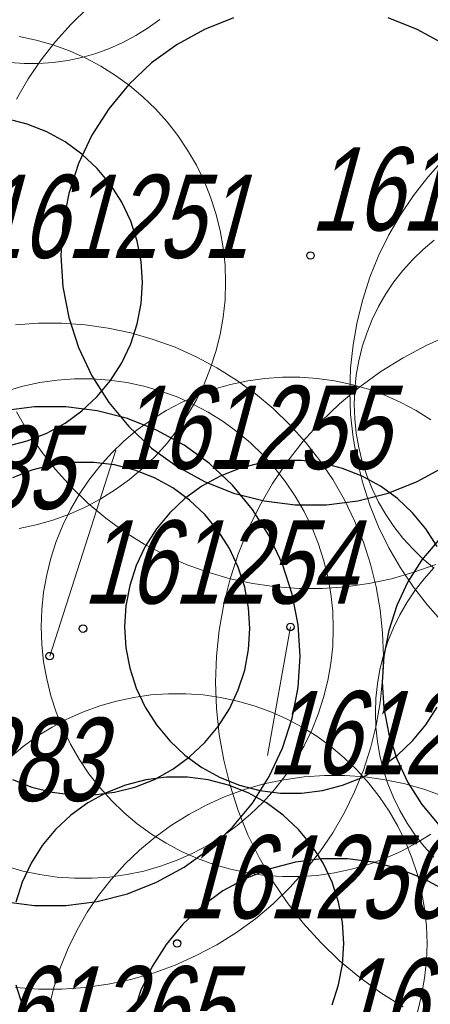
# Model space of a CAD drawing. Header units: metres. Extents: x 7419449 to 7420144, y 5549519 to 5549653.
# Tile 23 of 67: x 7419490 to 7419495, y 5549537 to 5549548. Entities that reach past the tile are written whole.
import ezdxf
from ezdxf.enums import TextEntityAlignment as Align

# ---------------------------------------------------------------- set-up
doc = ezdxf.new("R2010")
doc.units = ezdxf.units.M
doc.layers.add('_4_korony', color=7, linetype='Continuous', lineweight=25, true_color=0x7aa300)
doc.layers.add('_4_NUMERY_PIKIET', color=7, linetype='Continuous', lineweight=15)
doc.layers.add('_4_SOD', color=30, linetype='Continuous', lineweight=20)
doc.layers.add('_4_PUNKT_INWENTARYZACYJNY', color=7, linetype='Continuous')
doc.styles.add('STANDARD-Working1250', font='arial.ttf', dxfattribs={"height": 2.5})

msp = doc.modelspace()

# ---------------------------------------------------------------- linework, layer by layer
at = {"layer": '_4_korony', "linetype": 'Continuous', "flags": 128}
for points in [[(7419492.618, 5549548.363), (7419492.268, 5549548.224), (7419491.938, 5549548.043), (7419491.633, 5549547.822), (7419491.358, 5549547.564), (7419491.118, 5549547.273), (7419490.916, 5549546.955), (7419490.756, 5549546.614), (7419490.639, 5549546.256), (7419490.569, 5549545.886), (7419490.545, 5549545.51), (7419490.569, 5549545.134), (7419490.639, 5549544.764), (7419490.756, 5549544.406), (7419490.916, 5549544.065), (7419491.118, 5549543.747), (7419491.358, 5549543.456), (7419491.633, 5549543.198), (7419491.938, 5549542.977), (7419492.268, 5549542.796), (7419492.618, 5549542.657), (7419492.983, 5549542.563), (7419493.357, 5549542.516), (7419493.733, 5549542.516), (7419494.107, 5549542.563), (7419494.472, 5549542.657), (7419494.822, 5549542.796), (7419495.152, 5549542.977)], [(7419495.152, 5549548.043), (7419494.822, 5549548.224), (7419494.472, 5549548.363)], [(7419489.897, 5549543.221), (7419490.14, 5549543.284), (7419490.374, 5549543.376), (7419490.594, 5549543.497), (7419490.797, 5549543.645), (7419490.98, 5549543.817), (7419491.14, 5549544.01), (7419491.275, 5549544.222), (7419491.382, 5549544.45), (7419491.459, 5549544.689), (7419491.506, 5549544.935), (7419491.522, 5549545.186), (7419491.506, 5549545.437), (7419491.459, 5549545.683), (7419491.382, 5549545.922), (7419491.275, 5549546.15), (7419491.14, 5549546.362), (7419490.98, 5549546.555), (7419490.797, 5549546.727), (7419490.594, 5549546.875), (7419490.374, 5549546.996), (7419490.14, 5549547.088), (7419489.897, 5549547.151)], [(7419489.854, 5549537.752), (7419490.228, 5549537.705), (7419490.604, 5549537.705), (7419490.978, 5549537.752), (7419491.343, 5549537.846), (7419491.693, 5549537.985), (7419492.023, 5549538.166), (7419492.328, 5549538.387), (7419492.603, 5549538.645), (7419492.843, 5549538.936), (7419493.045, 5549539.254), (7419493.205, 5549539.595), (7419493.322, 5549539.953), (7419493.392, 5549540.323), (7419493.416, 5549540.699), (7419493.392, 5549541.075), (7419493.322, 5549541.445), (7419493.205, 5549541.803), (7419493.045, 5549542.144), (7419492.843, 5549542.462), (7419492.603, 5549542.753), (7419492.328, 5549543.011), (7419492.023, 5549543.232), (7419491.693, 5549543.413), (7419491.343, 5549543.552), (7419490.978, 5549543.646), (7419490.604, 5549543.693), (7419490.228, 5549543.693), (7419489.854, 5549543.646)], [(7419489.962, 5549539.22), (7419490.196, 5549539.128), (7419490.439, 5549539.065), (7419490.688, 5549539.034), (7419490.94, 5549539.034), (7419491.189, 5549539.065), (7419491.432, 5549539.128), (7419491.666, 5549539.22), (7419491.886, 5549539.341), (7419492.089, 5549539.489), (7419492.272, 5549539.661), (7419492.432, 5549539.854), (7419492.567, 5549540.066), (7419492.674, 5549540.294), (7419492.751, 5549540.533), (7419492.798, 5549540.779), (7419492.814, 5549541.03), (7419492.798, 5549541.281), (7419492.751, 5549541.527), (7419492.674, 5549541.766), (7419492.567, 5549541.994), (7419492.432, 5549542.206), (7419492.272, 5549542.399), (7419492.089, 5549542.571), (7419491.886, 5549542.719), (7419491.666, 5549542.84), (7419491.432, 5549542.932), (7419491.189, 5549542.995), (7419490.94, 5549543.026), (7419490.688, 5549543.026), (7419490.439, 5549542.995), (7419490.196, 5549542.932), (7419489.962, 5549542.84)], [(7419495.061, 5549542.015), (7419494.926, 5549542.227), (7419494.766, 5549542.42), (7419494.583, 5549542.592), (7419494.38, 5549542.74), (7419494.16, 5549542.861), (7419493.926, 5549542.953), (7419493.683, 5549543.016), (7419493.434, 5549543.047), (7419493.182, 5549543.047), (7419492.933, 5549543.016), (7419492.69, 5549542.953), (7419492.456, 5549542.861), (7419492.236, 5549542.74), (7419492.033, 5549542.592), (7419491.85, 5549542.42), (7419491.69, 5549542.227), (7419491.555, 5549542.015), (7419491.448, 5549541.787), (7419491.371, 5549541.548), (7419491.324, 5549541.302), (7419491.308, 5549541.051), (7419491.324, 5549540.8), (7419491.371, 5549540.554), (7419491.448, 5549540.315), (7419491.555, 5549540.087), (7419491.69, 5549539.875), (7419491.85, 5549539.682), (7419492.033, 5549539.51), (7419492.236, 5549539.362), (7419492.456, 5549539.241), (7419492.69, 5549539.149), (7419492.933, 5549539.086), (7419493.182, 5549539.055), (7419493.434, 5549539.055), (7419493.683, 5549539.086), (7419493.926, 5549539.149), (7419494.16, 5549539.241), (7419494.38, 5549539.362), (7419494.583, 5549539.51), (7419494.766, 5549539.682), (7419494.926, 5549539.875), (7419495.061, 5549540.087)], [(7419495.079, 5549542.097), (7419494.878, 5549541.855), (7419494.71, 5549541.59), (7419494.577, 5549541.306), (7419494.48, 5549541.008), (7419494.421, 5549540.699), (7419494.401, 5549540.386), (7419494.421, 5549540.073), (7419494.48, 5549539.764), (7419494.577, 5549539.466), (7419494.71, 5549539.182), (7419494.878, 5549538.917), (7419495.079, 5549538.675)], [(7419493.799, 5549536.514), (7419493.876, 5549536.753), (7419493.923, 5549536.999), (7419493.939, 5549537.25), (7419493.923, 5549537.501), (7419493.876, 5549537.747), (7419493.799, 5549537.986), (7419493.692, 5549538.214), (7419493.557, 5549538.426), (7419493.397, 5549538.619), (7419493.214, 5549538.791), (7419493.011, 5549538.939), (7419492.791, 5549539.06), (7419492.557, 5549539.152), (7419492.314, 5549539.215), (7419492.065, 5549539.246), (7419491.813, 5549539.246), (7419491.564, 5549539.215), (7419491.321, 5549539.152), (7419491.087, 5549539.06), (7419490.867, 5549538.939), (7419490.664, 5549538.791), (7419490.481, 5549538.619), (7419490.321, 5549538.426), (7419490.186, 5549538.214), (7419490.079, 5549537.986), (7419490.002, 5549537.747)], [(7419496.25, 5549536.391), (7419496.153, 5549536.689), (7419496.02, 5549536.973), (7419495.852, 5549537.238), (7419495.651, 5549537.48), (7419495.423, 5549537.695), (7419495.169, 5549537.88), (7419494.893, 5549538.031), (7419494.602, 5549538.147), (7419494.297, 5549538.225), (7419493.986, 5549538.264), (7419493.672, 5549538.264), (7419493.361, 5549538.225), (7419493.056, 5549538.147), (7419492.765, 5549538.031), (7419492.489, 5549537.88), (7419492.235, 5549537.695), (7419492.007, 5549537.48), (7419491.806, 5549537.238), (7419491.638, 5549536.973), (7419491.505, 5549536.689), (7419491.408, 5549536.391)], [(7419490.002, 5549536.753), (7419490.079, 5549536.514)]]:
    msp.add_lwpolyline(points, dxfattribs=at)
at = {"layer": '_4_NUMERY_PIKIET'}
for points in [[(7419490.41, 5549540.7), (7419491.202, 5549543.172)], [(7419493.3, 5549541.05), (7419493.026, 5549539.506)]]:
    msp.add_lwpolyline(points, dxfattribs=at)
at = {"layer": '_4_PUNKT_INWENTARYZACYJNY'}
for centre in [(7419493.54, 5549545.51), (7419493.3, 5549541.05), (7419490.81, 5549541.03), (7419490.41, 5549540.7), (7419491.94, 5549537.25)]:
    msp.add_circle(centre, 0.045, dxfattribs=at)
at = {"layer": '_4_SOD', "flags": 128}
for points in [[(7419490.868, 5549548.483), (7419490.668, 5549548.289), (7419490.481, 5549548.081), (7419490.309, 5549547.861), (7419490.153, 5549547.63), (7419490.013, 5549547.388)], [(7419489.931, 5549547.829), (7419490.105, 5549547.817), (7419490.279, 5549547.817), (7419490.453, 5549547.829), (7419490.626, 5549547.853), (7419490.797, 5549547.889), (7419490.965, 5549547.937), (7419491.129, 5549547.997), (7419491.288, 5549548.068), (7419491.442, 5549548.15), (7419491.59, 5549548.242), (7419491.731, 5549548.345)], [(7419490.043, 5549542.232), (7419490.248, 5549542.275), (7419490.449, 5549542.333), (7419490.646, 5549542.404), (7419490.837, 5549542.49), (7419491.022, 5549542.588), (7419491.2, 5549542.699), (7419491.369, 5549542.822), (7419491.529, 5549542.957), (7419491.68, 5549543.102), (7419491.82, 5549543.258), (7419491.949, 5549543.423), (7419492.066, 5549543.596), (7419492.171, 5549543.778), (7419492.263, 5549543.966), (7419492.341, 5549544.16), (7419492.406, 5549544.359), (7419492.456, 5549544.562), (7419492.493, 5549544.768), (7419492.515, 5549544.977), (7419492.522, 5549545.186), (7419492.515, 5549545.395), (7419492.493, 5549545.604), (7419492.456, 5549545.81), (7419492.406, 5549546.013), (7419492.341, 5549546.212), (7419492.263, 5549546.406), (7419492.171, 5549546.594), (7419492.066, 5549546.776), (7419491.949, 5549546.949), (7419491.82, 5549547.114), (7419491.68, 5549547.27), (7419491.529, 5549547.415), (7419491.369, 5549547.55), (7419491.2, 5549547.673), (7419491.022, 5549547.784), (7419490.837, 5549547.882), (7419490.646, 5549547.968), (7419490.449, 5549548.039), (7419490.248, 5549548.097), (7419490.043, 5549548.14)], [(7419495.135, 5549546.659), (7419494.948, 5549546.451), (7419494.776, 5549546.231), (7419494.62, 5549546), (7419494.48, 5549545.758), (7419494.358, 5549545.507), (7419494.253, 5549545.248), (7419494.167, 5549544.983), (7419494.099, 5549544.712), (7419494.051, 5549544.437), (7419494.022, 5549544.159), (7419494.012, 5549543.88), (7419494.022, 5549543.601), (7419494.051, 5549543.323), (7419494.099, 5549543.048), (7419494.167, 5549542.777), (7419494.253, 5549542.512), (7419494.358, 5549542.253), (7419494.48, 5549542.002), (7419494.62, 5549541.76), (7419494.776, 5549541.529), (7419494.948, 5549541.309), (7419495.135, 5549541.101)], [(7419495.026, 5549545.694), (7419494.892, 5549545.582), (7419494.767, 5549545.461), (7419494.65, 5549545.331), (7419494.542, 5549545.193), (7419494.445, 5549545.049), (7419494.358, 5549544.898), (7419494.281, 5549544.741), (7419494.216, 5549544.579), (7419494.162, 5549544.413), (7419494.12, 5549544.244), (7419494.089, 5549544.072), (7419494.071, 5549543.898), (7419494.065, 5549543.724), (7419494.071, 5549543.55), (7419494.089, 5549543.376), (7419494.12, 5549543.204), (7419494.162, 5549543.035), (7419494.216, 5549542.869), (7419494.281, 5549542.707), (7419494.358, 5549542.55), (7419494.445, 5549542.399), (7419494.542, 5549542.255), (7419494.65, 5549542.117), (7419494.767, 5549541.987), (7419494.892, 5549541.866), (7419495.026, 5549541.754)], [(7419489.998, 5549536.721), (7419490.276, 5549536.701), (7419490.556, 5549536.701), (7419490.834, 5549536.721), (7419491.111, 5549536.76), (7419491.384, 5549536.818), (7419491.652, 5549536.895), (7419491.914, 5549536.99), (7419492.169, 5549537.104), (7419492.416, 5549537.235), (7419492.653, 5549537.383), (7419492.879, 5549537.547), (7419493.093, 5549537.726), (7419493.293, 5549537.92), (7419493.48, 5549538.128), (7419493.652, 5549538.348), (7419493.808, 5549538.579), (7419493.948, 5549538.821), (7419494.07, 5549539.072), (7419494.175, 5549539.331), (7419494.261, 5549539.596), (7419494.329, 5549539.867), (7419494.377, 5549540.142), (7419494.406, 5549540.42), (7419494.416, 5549540.699), (7419494.406, 5549540.978), (7419494.377, 5549541.256), (7419494.329, 5549541.531), (7419494.261, 5549541.802), (7419494.175, 5549542.067), (7419494.07, 5549542.326), (7419493.948, 5549542.577), (7419493.808, 5549542.819), (7419493.652, 5549543.05), (7419493.48, 5549543.27), (7419493.293, 5549543.478), (7419493.093, 5549543.672), (7419492.879, 5549543.851), (7419492.653, 5549544.015), (7419492.416, 5549544.163), (7419492.169, 5549544.294), (7419491.914, 5549544.408), (7419491.652, 5549544.503), (7419491.384, 5549544.58), (7419491.111, 5549544.638), (7419490.834, 5549544.677), (7419490.556, 5549544.697), (7419490.276, 5549544.697), (7419489.998, 5549544.677)], [(7419495.215, 5549544.558), (7419494.928, 5549544.431), (7419494.651, 5549544.283), (7419494.385, 5549544.117), (7419494.131, 5549543.932), (7419493.89, 5549543.73), (7419493.664, 5549543.512), (7419493.454, 5549543.279), (7419493.26, 5549543.031), (7419493.085, 5549542.771), (7419492.928, 5549542.499), (7419492.79, 5549542.216), (7419492.672, 5549541.925), (7419492.575, 5549541.626), (7419492.499, 5549541.322), (7419492.445, 5549541.012), (7419492.412, 5549540.7), (7419492.401, 5549540.386), (7419492.412, 5549540.072), (7419492.445, 5549539.76), (7419492.499, 5549539.45), (7419492.575, 5549539.146), (7419492.672, 5549538.847), (7419492.79, 5549538.556), (7419492.928, 5549538.273), (7419493.085, 5549538.001), (7419493.26, 5549537.741), (7419493.454, 5549537.493), (7419493.664, 5549537.26), (7419493.89, 5549537.042), (7419494.131, 5549536.84), (7419494.385, 5549536.655), (7419494.651, 5549536.489)], [(7419494.986, 5549543.538), (7419494.808, 5549543.649), (7419494.623, 5549543.747), (7419494.432, 5549543.833), (7419494.235, 5549543.904), (7419494.034, 5549543.962), (7419493.829, 5549544.005), (7419493.622, 5549544.035), (7419493.413, 5549544.049), (7419493.203, 5549544.049), (7419492.994, 5549544.035), (7419492.787, 5549544.005), (7419492.582, 5549543.962), (7419492.381, 5549543.904), (7419492.184, 5549543.833), (7419491.993, 5549543.747), (7419491.808, 5549543.649), (7419491.63, 5549543.538), (7419491.461, 5549543.415), (7419491.301, 5549543.28), (7419491.15, 5549543.135), (7419491.01, 5549542.979), (7419490.881, 5549542.814), (7419490.764, 5549542.641), (7419490.659, 5549542.459), (7419490.567, 5549542.271), (7419490.489, 5549542.077), (7419490.424, 5549541.878), (7419490.374, 5549541.675), (7419490.337, 5549541.469), (7419490.315, 5549541.26), (7419490.308, 5549541.051), (7419490.315, 5549540.842), (7419490.337, 5549540.633), (7419490.374, 5549540.427), (7419490.424, 5549540.224), (7419490.489, 5549540.025), (7419490.567, 5549539.831), (7419490.659, 5549539.643), (7419490.764, 5549539.461), (7419490.881, 5549539.288), (7419491.01, 5549539.123), (7419491.15, 5549538.967), (7419491.301, 5549538.822), (7419491.461, 5549538.687), (7419491.63, 5549538.564), (7419491.808, 5549538.453), (7419491.993, 5549538.355), (7419492.184, 5549538.269), (7419492.381, 5549538.198), (7419492.582, 5549538.14), (7419492.787, 5549538.097), (7419492.994, 5549538.067), (7419493.203, 5549538.053), (7419493.413, 5549538.053), (7419493.622, 5549538.067), (7419493.829, 5549538.097), (7419494.034, 5549538.14), (7419494.235, 5549538.198), (7419494.432, 5549538.269), (7419494.623, 5549538.355), (7419494.808, 5549538.453), (7419494.986, 5549538.564)], [(7419489.887, 5549538.177), (7419490.088, 5549538.119), (7419490.293, 5549538.076), (7419490.5, 5549538.046), (7419490.709, 5549538.032), (7419490.919, 5549538.032), (7419491.128, 5549538.046), (7419491.335, 5549538.076), (7419491.54, 5549538.119), (7419491.741, 5549538.177), (7419491.938, 5549538.248), (7419492.129, 5549538.334), (7419492.314, 5549538.432), (7419492.492, 5549538.543), (7419492.661, 5549538.666), (7419492.821, 5549538.801), (7419492.972, 5549538.946), (7419493.112, 5549539.102), (7419493.241, 5549539.267), (7419493.358, 5549539.44), (7419493.463, 5549539.622), (7419493.555, 5549539.81), (7419493.633, 5549540.004), (7419493.698, 5549540.203), (7419493.748, 5549540.406), (7419493.785, 5549540.612), (7419493.807, 5549540.821), (7419493.814, 5549541.03), (7419493.807, 5549541.239), (7419493.785, 5549541.448), (7419493.748, 5549541.654), (7419493.698, 5549541.857), (7419493.633, 5549542.056), (7419493.555, 5549542.25), (7419493.463, 5549542.438), (7419493.358, 5549542.62), (7419493.241, 5549542.793), (7419493.112, 5549542.958), (7419492.972, 5549543.114), (7419492.821, 5549543.259), (7419492.661, 5549543.394), (7419492.492, 5549543.517), (7419492.314, 5549543.628), (7419492.129, 5549543.726), (7419491.938, 5549543.812), (7419491.741, 5549543.883), (7419491.54, 5549543.941), (7419491.335, 5549543.984), (7419491.128, 5549544.014), (7419490.919, 5549544.028), (7419490.709, 5549544.028), (7419490.5, 5549544.014), (7419490.293, 5549543.984), (7419490.088, 5549543.941), (7419489.887, 5549543.883)], [(7419490.013, 5549543.632), (7419490.153, 5549543.39), (7419490.309, 5549543.159), (7419490.481, 5549542.939), (7419490.668, 5549542.731), (7419490.868, 5549542.537), (7419491.082, 5549542.358), (7419491.308, 5549542.194), (7419491.545, 5549542.046), (7419491.792, 5549541.915), (7419492.047, 5549541.801), (7419492.309, 5549541.706), (7419492.577, 5549541.629), (7419492.85, 5549541.571), (7419493.127, 5549541.532), (7419493.405, 5549541.512), (7419493.685, 5549541.512), (7419493.963, 5549541.532), (7419494.24, 5549541.571), (7419494.513, 5549541.629), (7419494.781, 5549541.706), (7419495.043, 5549541.801)], [(7419495.021, 5549541.758), (7419494.904, 5549541.628), (7419494.796, 5549541.49), (7419494.699, 5549541.346), (7419494.612, 5549541.195), (7419494.535, 5549541.038), (7419494.47, 5549540.876), (7419494.416, 5549540.71), (7419494.374, 5549540.541), (7419494.343, 5549540.369), (7419494.325, 5549540.195), (7419494.319, 5549540.021), (7419494.325, 5549539.847), (7419494.343, 5549539.673), (7419494.374, 5549539.501), (7419494.416, 5549539.332), (7419494.47, 5549539.166), (7419494.535, 5549539.004), (7419494.612, 5549538.847), (7419494.699, 5549538.696), (7419494.796, 5549538.552), (7419494.904, 5549538.414), (7419495.021, 5549538.284)], [(7419494.823, 5549536.423), (7419494.873, 5549536.626), (7419494.91, 5549536.832), (7419494.932, 5549537.041), (7419494.939, 5549537.25), (7419494.932, 5549537.459), (7419494.91, 5549537.668), (7419494.873, 5549537.874), (7419494.823, 5549538.077), (7419494.758, 5549538.276), (7419494.68, 5549538.47), (7419494.588, 5549538.658), (7419494.483, 5549538.84), (7419494.366, 5549539.013), (7419494.237, 5549539.178), (7419494.097, 5549539.334), (7419493.946, 5549539.479), (7419493.786, 5549539.614), (7419493.617, 5549539.737), (7419493.439, 5549539.848), (7419493.254, 5549539.946), (7419493.063, 5549540.032), (7419492.866, 5549540.103), (7419492.665, 5549540.161), (7419492.46, 5549540.204), (7419492.253, 5549540.234), (7419492.044, 5549540.248), (7419491.834, 5549540.248), (7419491.625, 5549540.234), (7419491.418, 5549540.204), (7419491.213, 5549540.161), (7419491.012, 5549540.103), (7419490.815, 5549540.032), (7419490.624, 5549539.946), (7419490.439, 5549539.848), (7419490.261, 5549539.737), (7419490.092, 5549539.614), (7419489.932, 5549539.479)], [(7419495.14, 5549539.014), (7419494.911, 5549539.098), (7419494.676, 5549539.165), (7419494.437, 5549539.216), (7419494.195, 5549539.25), (7419493.951, 5549539.267), (7419493.707, 5549539.267), (7419493.463, 5549539.25), (7419493.221, 5549539.216), (7419492.982, 5549539.165), (7419492.747, 5549539.098), (7419492.518, 5549539.014), (7419492.295, 5549538.915), (7419492.079, 5549538.8), (7419491.872, 5549538.671), (7419491.674, 5549538.527), (7419491.487, 5549538.37), (7419491.311, 5549538.2), (7419491.148, 5549538.019), (7419490.997, 5549537.826), (7419490.861, 5549537.624), (7419490.739, 5549537.412), (7419490.632, 5549537.193), (7419490.54, 5549536.966), (7419490.465, 5549536.734), (7419490.405, 5549536.497)]]:
    msp.add_lwpolyline(points, dxfattribs=at)

# ---------------------------------------------------------------- texts
at = {"layer": '_4_NUMERY_PIKIET', "style": 'STANDARD-Working1250', "oblique": 15, "width": 0.7}
for s, p in [('161252', (7419493.54, 5549545.51)), ('161251', (7419489.52, 5549545.18)), ('161255', (7419491.202, 5549542.646)), ('161285', (7419487.403, 5549542.166)), ('161254', (7419490.81, 5549541.03)), ('161253', (7419493.026, 5549538.981)), ('161283', (7419487.76, 5549538.66)), ('161256', (7419491.94, 5549537.25)), ('161257', (7419493.83, 5549535.77)), ('161265', (7419489.311, 5549535.677))]:
    msp.add_text(s, height=1, dxfattribs=at).set_placement(p, align=Align.BOTTOM_LEFT)

doc.saveas('drawing.dxf')
